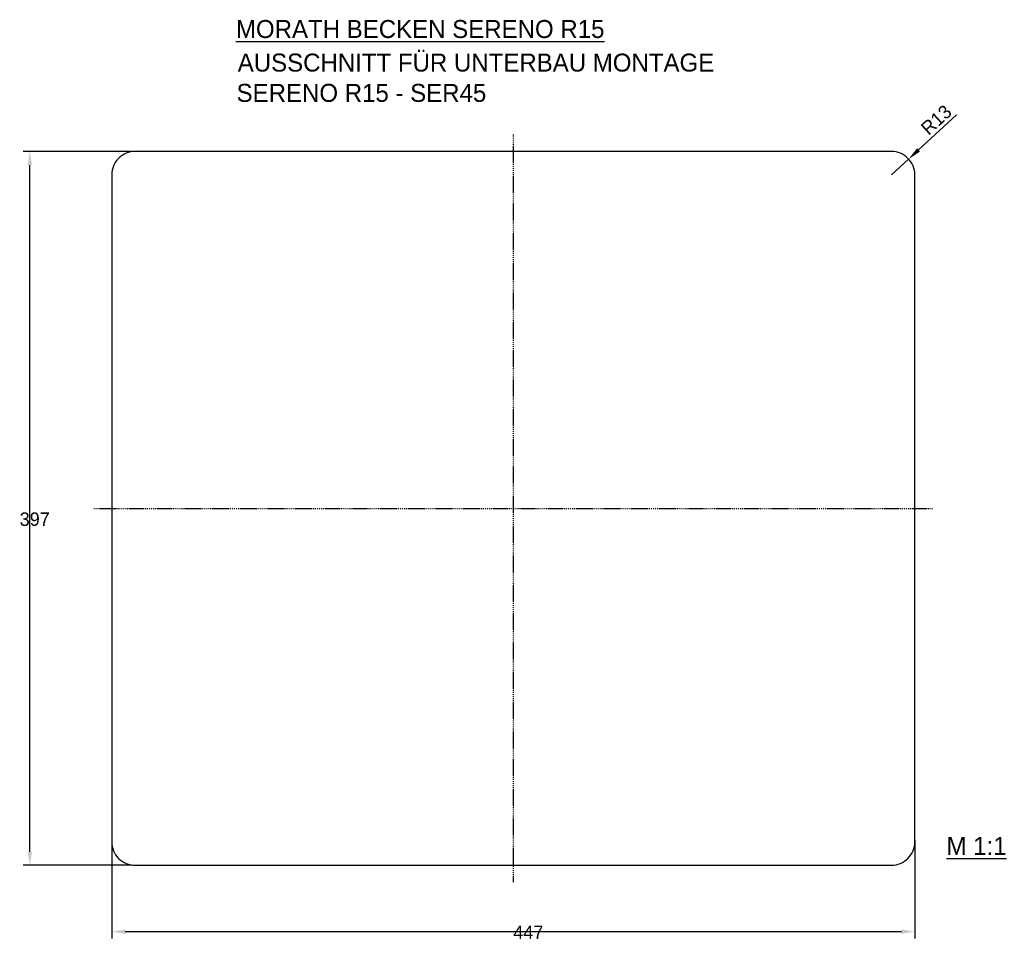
# Model space of a CAD drawing. Extents: x -275 to 273, y 60 to 574.
import ezdxf

# ---------------------------------------------------------------- set-up
doc = ezdxf.new("R2010")
doc.units = 0
doc.linetypes.add('STRICHPUNKT', pattern=[1, 0.5, -0.25, 0, -0.25])
doc.layers.get('0').update_dxf_attribs({"linetype": 'CONTINUOUS'})
doc.layers.get('DEFPOINTS').update_dxf_attribs({"linetype": 'CONTINUOUS'})
doc.layers.add('ACHSEN', color=4, linetype='STRICHPUNKT')
doc.dimstyles.get("Standard").update_dxf_attribs({"dimtxt": 2.5, "dimasz": 2.5, "dimexe": 1.25, "dimexo": 0.625, "dimtad": 1, "dimcen": 2.5, "dimazin": 3, "dimtfac": 1, "dimtmove": 0, "dimatfit": 3})

# ---------------------------------------------------------------- blocks, each defined once
blk = doc.blocks.new('*D3')
at = {"color": 0}
for p, q in [((222.98, 117.23), (222.98, 62.6)), ((-224.02, 114.45), (-224.02, 62.6)), ((-216.52, 66.35), (215.48, 66.35))]:
    blk.add_line(p, q, dxfattribs=at)
for points in [[(-216.52, 67.6), (-216.52, 65.1), (-224.02, 66.35)], [(215.48, 67.6), (215.48, 65.1), (222.98, 66.35)]]:
    blk.add_solid(points, dxfattribs=at)
at = {"layer": 'DEFPOINTS', "color": 0}
for p in [(-224.02, 116.32), (222.98, 119.11), (222.98, 66.35)]:
    blk.add_point(p, dxfattribs=at)
at = {"color": 0}
blk.add_text('447', height=7.5, dxfattribs=at).set_placement((-0.52, 62.22))
blk = doc.blocks.new('*D4')
at = {"color": 0}
for p, q in [((-212.9, 500.32), (-273.35, 500.32)), ((-269.6, 110.82), (-269.6, 492.82)), ((-212.9, 103.32), (-273.35, 103.32))]:
    blk.add_line(p, q, dxfattribs=at)
for points in [[(-270.85, 492.82), (-268.35, 492.82), (-269.6, 500.32)], [(-270.85, 110.82), (-268.35, 110.82), (-269.6, 103.32)]]:
    blk.add_solid(points, dxfattribs=at)
at = {"layer": 'DEFPOINTS', "color": 0}
for p in [(-269.6, 500.32), (-211.02, 500.32), (-211.02, 103.32)]:
    blk.add_point(p, dxfattribs=at)
at = {"color": 0}
blk.add_text('397', height=7.5, dxfattribs=at).set_placement((-275.22, 292.07))
blk = doc.blocks.new('*U11')
for s, p in [('%%UMORATH BECKEN SERENO R15', (-154.87, 563.47)), ('AUSSCHNITT FÜR UNTERBAU MONTAGE', (-153.88, 544.79)), ('SERENO R15 - SER45', (-154.51, 527.94))]:
    blk.add_text(s, height=10).set_placement(p)
blk = doc.blocks.new('*U12')
blk.add_text('%%UM 1:1', height=10).set_placement((240.59, 109.06))
blk = doc.blocks.new('*U14')
at = {"color": 0}
blk.add_text('R13', height=7.5, rotation=42.666, dxfattribs=at).set_placement((230.68, 508.95))
blk = doc.blocks.new('*D8')
at = {"color": 0}
for p, q in [((246.19, 520.7), (225.05, 501.21)), ((209.98, 487.32), (219.54, 496.13))]:
    blk.add_line(p, q, dxfattribs=at)
blk.add_solid([(224.21, 502.13), (225.9, 500.3), (219.54, 496.13)], dxfattribs=at)
at = {"layer": 'DEFPOINTS', "color": 0}
for p in [(219.54, 496.13), (209.98, 487.32)]:
    blk.add_point(p, dxfattribs=at)
blk.add_blockref('*U14', (0, 0))

msp = doc.modelspace()

# ---------------------------------------------------------------- linework, layer by layer
msp.add_lwpolyline([(-224.021, 116.321, 0.4142136), (-211.021, 103.321), (209.979, 103.321, 0.4142136), (222.979, 116.321), (222.979, 487.321, 0.4142136), (209.979, 500.321), (-211.021, 500.321, 0.4142136), (-224.021, 487.321)], format="xyb", close=True)
at = {"layer": 'ACHSEN'}
for p, q in [((-0.521, 509.821), (-0.521, 93.821)), ((-234.021, 301.821), (232.979, 301.821))]:
    msp.add_line(p, q, dxfattribs=at)

# ---------------------------------------------------------------- block references
for name in ['*U11', '*U12']:
    msp.add_blockref(name, (0, 0))

# ---------------------------------------------------------------- dimensions: what is measured, and where the dimension line sits
dim = msp.add_radius_dim(center=(209.979, 487.321), mpoint=(219.538, 496.131), dimstyle='Standard', override={"dimscale": 3})
dim.commit()
dim.dimension.update_dxf_attribs({"geometry": '*D8', "text_midpoint": (234.569, 517.634)})
dim = msp.add_linear_dim(base=(-269.598, 500.321), p1=(-211.021, 103.321), p2=(-211.021, 500.321), angle=90, dimstyle='Standard', override={"dimscale": 3, "dimatfit": 2})
dim.commit()
dim.dimension.update_dxf_attribs({"geometry": '*D4', "text_midpoint": (-269.598, 301.821), "dimtype": 128})
dim = msp.add_linear_dim(base=(222.979, 66.345), p1=(-224.021, 116.321), p2=(222.979, 119.105), dimstyle='Standard', override={"dimscale": 3, "dimatfit": 2})
dim.commit()
dim.dimension.update_dxf_attribs({"geometry": '*D3', "text_midpoint": (-0.521, 71.97)})

doc.saveas('drawing.dxf')
